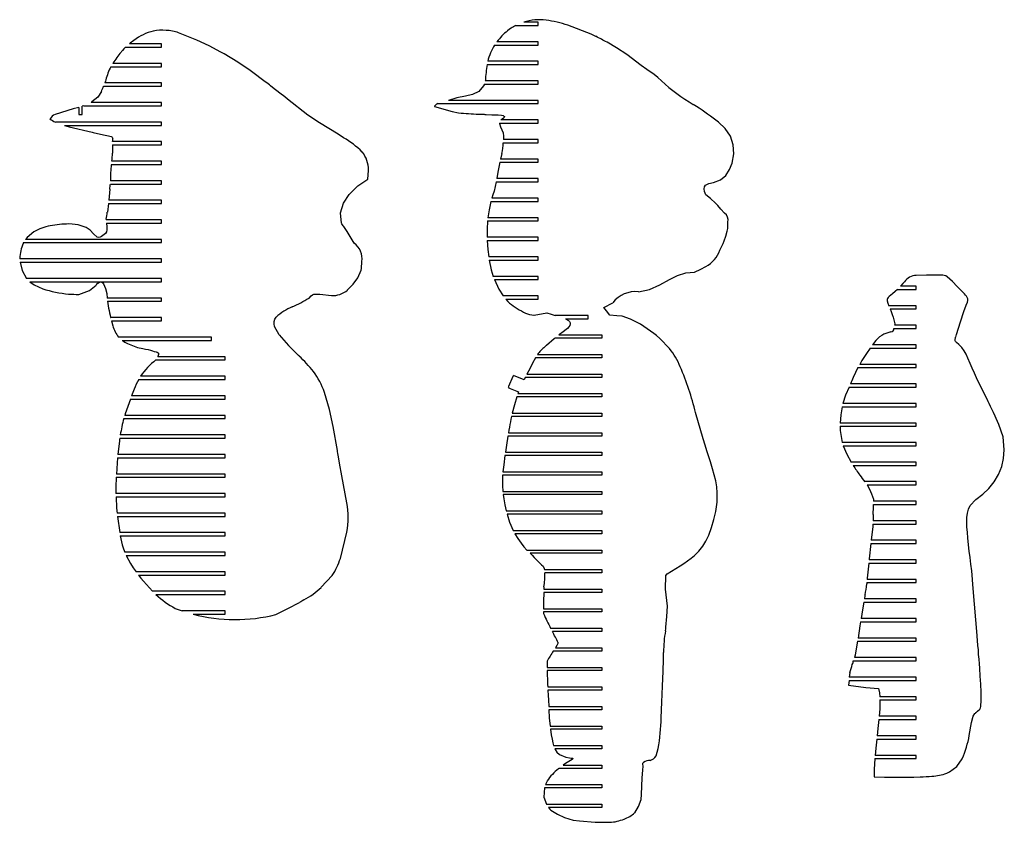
# Model space of a CAD drawing. Extents: x -545 to 865, y -1806 to 2117.
# Tile 4 of 12: x 563 to 865, y -1798 to -1552. Entities that reach past the tile are written whole.
import ezdxf

# ---------------------------------------------------------------- set-up
doc = ezdxf.new("R2010")
doc.units = 0
doc.layers.get('0').update_dxf_attribs({"linetype": 'CONTINUOUS'})

msp = doc.modelspace()

# ---------------------------------------------------------------- linework, layer by layer
at = {"color": 7, "linetype": 'CONTINUOUS'}
for p, q in [((721.89, -1552.31), (717.48, -1552.31)), ((721.89, -1553.31), (721.89, -1552.31)), ((617.15, -1557.81), (611.55, -1555.56)), ((713.09, -1554.45), (712.47, -1554.95)), ((713.57, -1554.12), (713.09, -1554.45)), ((715.03, -1553.31), (721.89, -1553.31)), ((738.11, -1556), (730.96, -1553.26)), ((739.58, -1556.65), (738.11, -1556)), ((596.62, -1558.79), (596.41, -1558.97)), ((606.31, -1558.97), (596.41, -1558.97)), ((597.82, -1557.89), (596.62, -1558.79)), ((606.31, -1559.97), (606.31, -1558.97)), ((620.9, -1559.52), (617.15, -1557.81)), ((721.89, -1558.31), (709.24, -1558.31)), ((721.89, -1559.31), (721.89, -1558.31)), ((745.97, -1560.13), (743.02, -1558.48)), ((595.24, -1559.97), (594.73, -1560.52)), ((595.24, -1559.97), (606.31, -1559.97)), ((624.51, -1561.46), (620.9, -1559.52)), ((625.55, -1562.06), (624.51, -1561.46)), ((629.69, -1564.62), (625.55, -1562.06)), ((708.5, -1559.31), (721.89, -1559.31)), ((749.1, -1562.22), (745.97, -1560.13)), ((753.47, -1565.6), (749.1, -1562.22)), ((606.31, -1564.97), (591.39, -1564.97)), ((606.31, -1565.97), (606.31, -1564.97)), ((633.49, -1567.17), (629.69, -1564.62)), ((721.89, -1564.31), (706.41, -1564.31)), ((721.89, -1565.31), (721.89, -1564.31)), ((590.73, -1565.97), (606.31, -1565.97)), ((634.32, -1567.78), (633.49, -1567.17)), ((637.71, -1570.29), (634.32, -1567.78)), ((706.2, -1565.31), (721.89, -1565.31)), ((589.07, -1570.38), (588.86, -1570.97)), ((606.31, -1570.97), (588.86, -1570.97)), ((589.18, -1570.04), (589.07, -1570.38)), ((606.31, -1571.97), (606.31, -1570.97)), ((705.39, -1571.31), (705.14, -1571.86)), ((705.39, -1571.31), (721.89, -1571.31)), ((705.67, -1570.21), (705.65, -1570.31)), ((721.89, -1570.31), (705.65, -1570.31)), ((721.89, -1571.31), (721.89, -1570.31)), ((587.82, -1573.57), (586.74, -1575.27)), ((588.51, -1571.97), (606.31, -1571.97)), ((644.12, -1575.25), (642.64, -1574.1)), ((584.93, -1576.8), (584.67, -1576.97)), ((606.31, -1576.97), (584.67, -1576.97)), ((586.74, -1575.27), (584.93, -1576.8)), ((606.31, -1577.97), (606.31, -1576.97)), ((644.99, -1575.93), (644.12, -1575.25)), ((651.22, -1580.81), (644.99, -1575.93)), ((691.07, -1577.31), (721.89, -1577.31)), ((721.89, -1576.31), (694.38, -1576.31)), ((721.89, -1577.31), (721.89, -1576.31)), ((579.16, -1578.95), (573.61, -1580.61)), ((580.95, -1578.44), (579.16, -1578.95)), ((580.95, -1578.44), (580.95, -1580.61)), ((582.46, -1577.97), (581.95, -1578.13)), ((581.95, -1580.61), (581.95, -1578.13)), ((582.46, -1577.97), (606.31, -1577.97)), ((691.53, -1578.62), (695.45, -1579.68)), ((695.45, -1579.68), (697.47, -1580.13)), ((770.44, -1578.14), (769.48, -1577.52)), ((606.31, -1582.97), (573.72, -1582.97)), ((580.95, -1580.61), (581.95, -1580.61)), ((606.31, -1583.97), (606.31, -1582.97)), ((654.82, -1583.16), (651.22, -1580.81)), ((660.47, -1586.68), (654.82, -1583.16)), ((710.02, -1583.31), (710.03, -1583.43)), ((710.02, -1583.31), (721.89, -1583.31)), ((710.54, -1582.23), (710.47, -1582.31)), ((721.89, -1582.31), (710.47, -1582.31)), ((710.8, -1582.03), (710.54, -1582.23)), ((721.89, -1583.31), (721.89, -1582.31)), ((576.48, -1583.97), (606.31, -1583.97)), ((577.97, -1584.42), (584.96, -1586.11)), ((584.96, -1586.11), (585.27, -1586.18)), ((606.31, -1588.97), (591.27, -1588.97)), ((606.31, -1589.97), (606.31, -1588.97)), ((662.14, -1587.75), (660.47, -1586.68)), ((711.18, -1589.31), (711.18, -1589.32)), ((711.18, -1589.31), (721.89, -1589.31)), ((711.29, -1587.3), (711.25, -1588.31)), ((721.89, -1588.31), (711.25, -1588.31)), ((721.89, -1589.31), (721.89, -1588.31)), ((591.23, -1592.08), (591.23, -1592.51)), ((591.24, -1589.97), (606.31, -1589.97)), ((606.31, -1594.97), (591.04, -1594.97)), ((606.31, -1595.97), (606.31, -1594.97)), ((710.09, -1595.31), (709.53, -1598.36)), ((710.09, -1595.31), (721.89, -1595.31)), ((710.75, -1592.61), (710.3, -1594.31)), ((721.89, -1594.31), (710.3, -1594.31)), ((721.89, -1595.31), (721.89, -1594.31)), ((590.87, -1596.27), (590.68, -1598.73)), ((590.91, -1595.97), (590.87, -1596.27)), ((590.91, -1595.97), (606.31, -1595.97)), ((669.63, -1600.52), (669.83, -1597.84)), ((669.83, -1597.84), (669.83, -1597.7)), ((709.53, -1598.36), (709.22, -1600.31)), ((590.65, -1600.77), (590.64, -1600.97)), ((606.31, -1600.97), (590.64, -1600.97)), ((590.68, -1599.36), (590.65, -1600.77)), ((590.68, -1598.73), (590.68, -1599.36)), ((606.31, -1601.97), (606.31, -1600.97)), ((709.03, -1601.31), (708.35, -1604.16)), ((709.03, -1601.31), (721.89, -1601.31)), ((721.89, -1600.31), (709.22, -1600.31)), ((721.89, -1601.31), (721.89, -1600.31)), ((590.43, -1603.53), (590.09, -1606.97)), ((590.59, -1601.97), (606.31, -1601.97)), ((606.31, -1606.97), (590.09, -1606.97)), ((606.31, -1607.97), (606.31, -1606.97)), ((707.39, -1607.31), (721.89, -1607.31)), ((721.89, -1606.31), (707.67, -1606.31)), ((721.89, -1607.31), (721.89, -1606.31)), ((774.8, -1606.37), (773.32, -1605.33)), ((776.3, -1607.85), (774.8, -1606.37)), ((589.99, -1607.97), (589.66, -1610.63)), ((589.99, -1607.97), (606.31, -1607.97)), ((776.99, -1608.59), (776.3, -1607.85)), ((777.93, -1609.7), (776.99, -1608.59)), ((779.09, -1610.89), (777.93, -1609.7)), ((589.31, -1612.75), (589.31, -1612.97)), ((606.31, -1612.97), (589.31, -1612.97)), ((606.31, -1613.97), (606.31, -1612.97)), ((706.36, -1613.31), (721.89, -1613.31)), ((721.89, -1612.31), (706.46, -1612.31)), ((721.89, -1613.31), (721.89, -1612.31)), ((567.08, -1616.6), (565.04, -1618.34)), ((583.16, -1615.31), (581.63, -1614.77)), ((589.37, -1613.97), (606.31, -1613.97)), ((663.27, -1616.58), (662.25, -1615.05)), ((665.39, -1620.08), (663.27, -1616.58)), ((779.9, -1616.46), (780.08, -1615.63)), ((780.08, -1615.63), (780.12, -1613.65)), ((565.04, -1618.34), (564.5, -1618.97)), ((606.31, -1618.97), (564.5, -1618.97)), ((606.31, -1619.97), (606.31, -1618.97)), ((721.89, -1618.31), (706.24, -1618.31)), ((706.28, -1619.31), (721.89, -1619.31)), ((721.89, -1619.31), (721.89, -1618.31)), ((778.63, -1620.21), (779, -1619.37)), ((563.92, -1619.97), (563.8, -1620.23)), ((563.92, -1619.97), (606.31, -1619.97)), ((777.63, -1622.27), (778.63, -1620.21)), ((562.77, -1624.75), (562.76, -1624.97)), ((606.31, -1624.97), (562.76, -1624.97)), ((606.31, -1625.97), (606.31, -1624.97)), ((721.89, -1624.31), (706.71, -1624.31)), ((706.86, -1625.31), (721.89, -1625.31)), ((721.89, -1625.31), (721.89, -1624.31)), ((562.89, -1625.97), (606.31, -1625.97)), ((666.57, -1630.72), (667.58, -1628.4)), ((667.58, -1628.4), (667.67, -1627.92)), ((667.67, -1627.92), (667.77, -1625.79)), ((606.31, -1630.97), (564.85, -1630.97)), ((606.31, -1631.97), (606.31, -1630.97)), ((666.52, -1630.79), (666.57, -1630.72)), ((721.89, -1630.31), (708.08, -1630.31)), ((708.47, -1631.31), (721.89, -1631.31)), ((721.89, -1631.31), (721.89, -1630.31)), ((841.11, -1629.98), (837.89, -1630.06)), ((845.16, -1629.97), (841.11, -1629.98)), ((845.56, -1629.98), (845.16, -1629.97)), ((565.85, -1631.97), (606.31, -1631.97)), ((586.63, -1632.46), (587.29, -1632.1)), ((589.12, -1633.99), (589.47, -1635.59)), ((663.34, -1634.51), (663.41, -1634.45)), ((663.41, -1634.45), (663.49, -1634.39)), ((832.13, -1634.32), (837.9, -1634.32)), ((837.9, -1633.32), (833.05, -1633.32)), ((837.9, -1634.32), (837.9, -1633.32)), ((850.68, -1633.63), (850.5, -1633.45)), ((852.74, -1635.72), (850.68, -1633.63)), ((589.47, -1635.59), (589.58, -1636.97)), ((606.31, -1636.97), (589.58, -1636.97)), ((606.31, -1637.97), (606.31, -1636.97)), ((654.88, -1635.74), (658.42, -1636.14)), ((721.89, -1636.31), (711.15, -1636.31)), ((711.95, -1637.31), (721.89, -1637.31)), ((721.89, -1637.31), (721.89, -1636.31)), ((830.61, -1635.63), (829.61, -1636.54)), ((589.66, -1637.97), (590.01, -1640.06)), ((589.66, -1637.97), (606.31, -1637.97)), ((742.03, -1639.83), (744.8, -1638.41)), ((837.9, -1639.32), (829.55, -1639.32)), ((829.92, -1640.32), (837.9, -1640.32)), ((837.9, -1640.32), (837.9, -1639.32)), ((590.67, -1642.89), (590.69, -1642.97)), ((606.31, -1642.97), (590.69, -1642.97)), ((606.31, -1643.97), (606.31, -1642.97)), ((720.69, -1642.24), (724.56, -1641.51)), ((737.23, -1642.31), (727.07, -1642.31)), ((730.24, -1643.31), (737.23, -1643.31)), ((737.23, -1643.31), (737.23, -1642.31)), ((746.07, -1642.38), (743.89, -1642.22)), ((747.65, -1642.49), (746.07, -1642.38)), ((590.95, -1643.97), (591.37, -1645.47)), ((590.95, -1643.97), (606.31, -1643.97)), ((757.41, -1647.81), (753.31, -1644.99)), ((831.06, -1646.32), (837.9, -1646.32)), ((837.9, -1645.32), (831.34, -1645.32)), ((837.9, -1646.32), (837.9, -1645.32)), ((621.64, -1648.97), (593.13, -1648.97)), ((621.64, -1649.97), (621.64, -1648.97)), ((726.77, -1649.53), (724.45, -1651.51)), ((741.42, -1649.31), (727.04, -1649.31)), ((729.1, -1647.65), (728.27, -1648.31)), ((728.27, -1648.31), (741.42, -1648.31)), ((741.42, -1648.31), (741.42, -1649.31)), ((762.2, -1652.49), (759.2, -1649.34)), ((830.11, -1647.35), (828, -1648.05)), ((594.23, -1649.97), (621.64, -1649.97)), ((724.45, -1651.51), (724.25, -1651.68)), ((823.8, -1652.32), (822.62, -1653.96)), ((823.8, -1652.32), (837.9, -1652.32)), ((825.56, -1649.96), (824.52, -1651.32)), ((837.9, -1651.32), (824.52, -1651.32)), ((837.9, -1652.32), (837.9, -1651.32)), ((605.2, -1654.88), (605.16, -1654.97)), ((625.84, -1654.97), (605.16, -1654.97)), ((625.84, -1655.97), (625.84, -1654.97)), ((648.4, -1654.62), (648.36, -1654.59)), ((648.56, -1654.79), (648.4, -1654.62)), ((741.42, -1655.31), (721.04, -1655.31)), ((721.91, -1654.03), (721.69, -1654.31)), ((721.69, -1654.31), (741.42, -1654.31)), ((741.42, -1654.31), (741.42, -1655.31)), ((822.62, -1653.96), (821.2, -1656.16)), ((604.54, -1655.97), (625.84, -1655.97)), ((719.29, -1658.65), (718.45, -1660.31)), ((820, -1658.32), (818.55, -1661.37)), ((820, -1658.32), (837.9, -1658.32)), ((821.2, -1656.16), (820.55, -1657.32)), ((837.9, -1657.32), (820.55, -1657.32)), ((837.9, -1658.32), (837.9, -1657.32)), ((599.29, -1661.97), (625.84, -1661.97)), ((625.84, -1660.97), (599.88, -1660.97)), ((625.84, -1661.97), (625.84, -1660.97)), ((714.06, -1661.05), (712.8, -1664.12)), ((714.06, -1661.05), (714.21, -1661.11)), ((714.21, -1661.11), (714.34, -1660.77)), ((717.58, -1662.1), (714.34, -1660.77)), ((717.94, -1661.36), (717.58, -1662.1)), ((717.96, -1661.31), (717.94, -1661.36)), ((741.42, -1661.31), (717.96, -1661.31)), ((718.45, -1660.31), (741.42, -1660.31)), ((741.42, -1660.31), (741.42, -1661.31)), ((859.88, -1668.47), (856.44, -1661.42)), ((597.89, -1664.93), (597.11, -1666.97)), ((712.95, -1664.18), (712.8, -1664.12)), ((712.81, -1664.52), (712.95, -1664.18)), ((712.81, -1664.52), (715.88, -1665.77)), ((817.31, -1664.32), (837.9, -1664.32)), ((837.9, -1663.32), (817.73, -1663.32)), ((837.9, -1664.32), (837.9, -1663.32)), ((596.73, -1667.97), (595.16, -1672.5)), ((596.73, -1667.97), (625.84, -1667.97)), ((625.84, -1666.97), (597.11, -1666.97)), ((625.84, -1667.97), (625.84, -1666.97)), ((657.8, -1671.21), (656.29, -1665.94)), ((741.42, -1667.31), (715.34, -1667.31)), ((715.88, -1665.77), (715.69, -1666.31)), ((715.69, -1666.31), (741.42, -1666.31)), ((741.42, -1666.31), (741.42, -1667.31)), ((815.15, -1670.32), (837.9, -1670.32)), ((837.9, -1669.32), (815.39, -1669.32)), ((837.9, -1670.32), (837.9, -1669.32)), ((594.72, -1673.97), (625.84, -1673.97)), ((595.16, -1672.5), (595.02, -1672.97)), ((625.84, -1672.97), (595.02, -1672.97)), ((625.84, -1673.97), (625.84, -1672.97)), ((658.92, -1676.38), (657.8, -1671.21)), ((741.42, -1673.31), (713.69, -1673.31)), ((713.91, -1672.31), (741.42, -1672.31)), ((741.42, -1672.31), (741.42, -1673.31)), ((772.52, -1680.19), (770.16, -1672.14)), ((660.26, -1683.72), (658.92, -1676.38)), ((837.9, -1675.32), (814.55, -1675.32)), ((814.55, -1676.32), (837.9, -1676.32)), ((837.9, -1676.32), (837.9, -1675.32)), ((593.48, -1679.97), (625.84, -1679.97)), ((625.84, -1678.97), (593.64, -1678.97)), ((625.84, -1679.97), (625.84, -1678.97)), ((741.42, -1679.31), (712.6, -1679.31)), ((712.77, -1678.31), (741.42, -1678.31)), ((741.42, -1678.31), (741.42, -1679.31)), ((593.37, -1680.74), (592.91, -1684.97)), ((837.9, -1681.32), (815.22, -1681.32)), ((815.51, -1682.32), (837.9, -1682.32)), ((837.9, -1682.32), (837.9, -1681.32)), ((592.81, -1685.97), (592.55, -1689.26)), ((592.81, -1685.97), (625.84, -1685.97)), ((625.84, -1684.97), (592.91, -1684.97)), ((625.84, -1685.97), (625.84, -1684.97)), ((741.42, -1685.31), (711.67, -1685.31)), ((711.82, -1684.31), (741.42, -1684.31)), ((741.42, -1684.31), (741.42, -1685.31)), ((837.9, -1687.32), (817.9, -1687.32)), ((818.51, -1688.32), (837.9, -1688.32)), ((837.9, -1688.32), (837.9, -1687.32)), ((592.36, -1691.97), (625.84, -1691.97)), ((625.84, -1690.97), (592.43, -1690.97)), ((625.84, -1691.97), (625.84, -1690.97)), ((663.19, -1699.85), (661.63, -1691.56)), ((741.42, -1691.31), (710.91, -1691.31)), ((711.02, -1690.31), (741.42, -1690.31)), ((741.42, -1690.31), (741.42, -1691.31)), ((592.3, -1694.04), (592.3, -1696.97)), ((837.9, -1693.32), (822.11, -1693.32)), ((822.86, -1694.32), (837.9, -1694.32)), ((837.9, -1694.32), (837.9, -1693.32)), ((625.84, -1696.97), (592.3, -1696.97)), ((592.32, -1697.97), (592.5, -1701.47)), ((592.32, -1697.97), (625.84, -1697.97)), ((625.84, -1697.97), (625.84, -1696.97)), ((711.03, -1696.31), (741.42, -1696.31)), ((711.14, -1697.31), (711.32, -1698.59)), ((741.42, -1697.31), (711.14, -1697.31)), ((741.42, -1696.31), (741.42, -1697.31)), ((824.78, -1700.32), (837.9, -1700.32)), ((837.9, -1699.32), (824.82, -1699.32)), ((837.9, -1700.32), (837.9, -1699.32)), ((592.5, -1701.47), (592.63, -1702.97)), ((625.84, -1702.97), (592.63, -1702.97)), ((592.73, -1703.97), (593.45, -1708.97)), ((592.73, -1703.97), (625.84, -1703.97)), ((625.84, -1703.97), (625.84, -1702.97)), ((712.1, -1702.31), (741.42, -1702.31)), ((741.42, -1703.31), (712.34, -1703.31)), ((741.42, -1702.31), (741.42, -1703.31)), ((824.71, -1703.38), (824.66, -1705.32)), ((824.58, -1707.12), (824.1, -1711.32)), ((824.63, -1706.32), (824.58, -1707.12)), ((824.63, -1706.32), (837.9, -1706.32)), ((837.9, -1705.32), (824.66, -1705.32)), ((837.9, -1706.32), (837.9, -1705.32)), ((625.84, -1708.97), (593.45, -1708.97)), ((593.62, -1709.97), (594.25, -1712.7)), ((593.62, -1709.97), (625.84, -1709.97)), ((625.84, -1709.97), (625.84, -1708.97)), ((661.18, -1716.86), (663.14, -1708.84)), ((714.2, -1708.31), (741.42, -1708.31)), ((741.42, -1709.31), (714.76, -1709.31)), ((741.42, -1708.31), (741.42, -1709.31)), ((716.66, -1712.23), (717.48, -1713.35)), ((717.48, -1713.35), (718.42, -1714.31)), ((823.98, -1712.32), (823.46, -1717.02)), ((823.98, -1712.32), (837.9, -1712.32)), ((837.9, -1711.32), (824.1, -1711.32)), ((837.9, -1712.32), (837.9, -1711.32)), ((625.84, -1714.97), (595.01, -1714.97)), ((595.46, -1715.97), (596.79, -1718.48)), ((595.46, -1715.97), (625.84, -1715.97)), ((625.84, -1715.97), (625.84, -1714.97)), ((718.42, -1714.31), (741.42, -1714.31)), ((741.42, -1715.31), (719.42, -1715.31)), ((741.42, -1714.31), (741.42, -1715.31)), ((823.32, -1718.32), (822.88, -1722.89)), ((823.32, -1718.32), (837.9, -1718.32)), ((823.46, -1717.02), (823.43, -1717.32)), ((837.9, -1717.32), (823.43, -1717.32)), ((837.9, -1718.32), (837.9, -1717.32)), ((625.84, -1720.97), (598.46, -1720.97)), ((599.24, -1721.97), (625.84, -1721.97)), ((625.84, -1721.97), (625.84, -1720.97)), ((655.33, -1725.75), (658.67, -1722.09)), ((723.76, -1719.93), (723.8, -1720.31)), ((723.8, -1720.31), (741.42, -1720.31)), ((741.42, -1721.31), (723.94, -1721.31)), ((741.42, -1720.31), (741.42, -1721.31)), ((855.42, -1726.11), (854.93, -1720.64)), ((600.73, -1723.84), (603.51, -1726.97)), ((822.79, -1724.32), (822.77, -1724.71)), ((822.79, -1724.32), (837.9, -1724.32)), ((822.88, -1722.89), (822.85, -1723.32)), ((837.9, -1723.32), (822.85, -1723.32)), ((837.9, -1724.32), (837.9, -1723.32)), ((625.84, -1726.97), (603.51, -1726.97)), ((604.53, -1727.97), (625.84, -1727.97)), ((625.84, -1727.97), (625.84, -1726.97)), ((741.42, -1727.31), (723.59, -1727.31)), ((723.6, -1725.63), (723.61, -1726.31)), ((723.61, -1726.31), (741.42, -1726.31)), ((741.42, -1726.31), (741.42, -1727.31)), ((856.65, -1740.57), (855.42, -1726.11)), ((645.02, -1732.28), (648.67, -1730.39)), ((821.84, -1730.32), (837.9, -1730.32)), ((837.9, -1729.32), (822.01, -1729.32)), ((837.9, -1730.32), (837.9, -1729.32)), ((625.84, -1732.97), (612.63, -1732.97)), ((615.98, -1733.97), (625.84, -1733.97)), ((625.84, -1733.97), (625.84, -1732.97)), ((641.41, -1734.08), (645.02, -1732.28)), ((741.42, -1733.31), (723.51, -1733.31)), ((723.53, -1732.31), (741.42, -1732.31)), ((741.42, -1732.31), (741.42, -1733.31)), ((821.41, -1732.61), (820.97, -1735.32)), ((820.82, -1736.32), (820.63, -1737.58)), ((820.82, -1736.32), (837.9, -1736.32)), ((837.9, -1735.32), (820.97, -1735.32)), ((837.9, -1736.32), (837.9, -1735.32)), ((725.71, -1738.31), (741.42, -1738.31)), ((741.42, -1739.31), (726.24, -1739.31)), ((741.42, -1738.31), (741.42, -1739.31)), ((820.63, -1737.58), (820.09, -1741.32)), ((819.93, -1742.32), (819.32, -1745.88)), ((819.93, -1742.32), (837.9, -1742.32)), ((837.9, -1741.32), (820.09, -1741.32)), ((837.9, -1742.32), (837.9, -1741.32)), ((856.66, -1740.72), (856.65, -1740.57)), ((741.42, -1745.31), (726.53, -1745.31)), ((727.18, -1744.31), (741.42, -1744.31)), ((741.42, -1744.31), (741.42, -1745.31)), ((724.61, -1748.37), (724.63, -1750.31)), ((818.6, -1748.32), (837.9, -1748.32)), ((837.9, -1747.32), (818.95, -1747.32)), ((837.9, -1748.32), (837.9, -1747.32)), ((724.63, -1750.31), (741.42, -1750.31)), ((741.42, -1751.31), (724.65, -1751.31)), ((741.42, -1750.31), (741.42, -1751.31)), ((760.07, -1756.07), (760.24, -1751.47)), ((817.56, -1751.93), (817.36, -1753.32)), ((817.29, -1754.32), (817.15, -1755.75)), ((817.29, -1754.32), (837.9, -1754.32)), ((837.9, -1753.32), (817.36, -1753.32)), ((837.9, -1754.32), (837.9, -1753.32)), ((724.82, -1756.31), (741.42, -1756.31)), ((741.42, -1757.31), (724.86, -1757.31)), ((741.42, -1756.31), (741.42, -1757.31)), ((759.85, -1760.97), (760.07, -1756.07)), ((725.01, -1760.33), (725.12, -1762.31)), ((759.68, -1765.84), (759.85, -1760.97)), ((837.9, -1759.32), (826.71, -1759.32)), ((826.75, -1760.32), (837.9, -1760.32)), ((837.9, -1760.32), (837.9, -1759.32)), ((725.12, -1762.31), (741.42, -1762.31)), ((725.17, -1763.31), (725.28, -1765.83)), ((741.42, -1763.31), (725.17, -1763.31)), ((741.42, -1762.31), (741.42, -1763.31)), ((725.28, -1765.83), (725.52, -1768.31)), ((826.44, -1766.32), (837.9, -1766.32)), ((837.9, -1765.32), (826.53, -1765.32)), ((837.9, -1766.32), (837.9, -1765.32)), ((725.52, -1768.31), (741.42, -1768.31)), ((725.64, -1769.31), (725.89, -1771.02)), ((741.42, -1769.31), (725.64, -1769.31)), ((741.42, -1768.31), (741.42, -1769.31)), ((726.37, -1773.48), (726.62, -1774.31)), ((825.8, -1772.32), (837.9, -1772.32)), ((837.9, -1771.32), (825.91, -1771.32)), ((837.9, -1772.32), (837.9, -1771.32)), ((726.62, -1774.31), (741.42, -1774.31)), ((741.42, -1775.31), (727.02, -1775.31)), ((741.42, -1774.31), (741.42, -1775.31)), ((825.18, -1778.32), (837.9, -1778.32)), ((837.9, -1777.32), (825.26, -1777.32)), ((837.9, -1778.32), (837.9, -1777.32)), ((728.21, -1781.31), (728.08, -1781.42)), ((741.42, -1781.31), (728.21, -1781.31)), ((729.58, -1780.31), (741.42, -1780.31)), ((741.42, -1780.31), (741.42, -1781.31)), ((847.27, -1782.81), (848.1, -1782.38)), ((753.61, -1789.32), (753.83, -1784.23)), ((825.04, -1783.92), (828.13, -1784.01)), ((828.13, -1784.01), (832.29, -1784.01)), ((832.29, -1784.01), (837.15, -1783.99)), ((837.15, -1783.99), (839.16, -1783.93)), ((741.42, -1787.31), (723.8, -1787.31)), ((724.13, -1786.31), (741.42, -1786.31)), ((741.42, -1786.31), (741.42, -1787.31)), ((753.45, -1790.91), (753.61, -1789.32)), ((724.42, -1792.31), (741.42, -1792.31)), ((741.42, -1793.31), (725.06, -1793.31)), ((741.42, -1792.31), (741.42, -1793.31)), ((729.95, -1796.44), (732.67, -1797.19)), ((732.67, -1797.19), (734.54, -1797.46)), ((734.54, -1797.46), (739.34, -1797.82)), ((739.34, -1797.82), (743.86, -1797.87))]:
    msp.add_line(p, q, dxfattribs=at)
at = {"color": 7, "linetype": 'CONTINUOUS', "flags": 128}
for points in [[(594.73, -1560.52), (594.32, -1561), (594.04, -1561.32), (593.89, -1561.51)], [(757.5, -1568.33), (755.24, -1566.8), (753.47, -1565.6)], [(759.75, -1570.33), (758.64, -1569.31), (757.5, -1568.33)], [(642.64, -1574.1), (640.38, -1572.32), (639.73, -1571.82), (639.53, -1571.66), (639.42, -1571.57)], [(705.14, -1571.86), (703.66, -1573.56), (701.73, -1574.52), (699.54, -1575.05), (696.87, -1575.52), (694.38, -1576.31)], [(690.14, -1577.95), (690.1, -1578.09), (690.08, -1578.16), (690.08, -1578.2), (690.08, -1578.22), (690.09, -1578.23)], [(703.57, -1580.51), (704.59, -1580.55), (705.09, -1580.57), (705.35, -1580.58), (705.47, -1580.59), (705.54, -1580.59), (705.57, -1580.59), (705.58, -1580.59), (705.59, -1580.59), (705.59, -1580.59), (705.6, -1580.59), (705.6, -1580.59), (705.6, -1580.59), (705.6, -1580.59), (705.6, -1580.59), (705.6, -1580.59), (705.6, -1580.59), (705.6, -1580.59), (705.6, -1580.59), (705.63, -1580.6), (705.89, -1580.61), (707.62, -1580.7), (709.65, -1580.77), (710.66, -1580.87), (711.14, -1580.99), (711.39, -1581.12), (711.55, -1581.29)], [(711.55, -1581.29), (711.56, -1581.3), (711.56, -1581.32), (711.56, -1581.33), (711.44, -1581.52), (711.26, -1581.73), (710.8, -1582.03)], [(780.86, -1587.26), (779.27, -1584.94), (777.25, -1582.96)], [(576.48, -1583.97), (577.26, -1584.2), (577.97, -1584.42)], [(585.27, -1586.18), (588.44, -1586.87), (590.02, -1587.2), (590.8, -1587.41), (590.99, -1587.52), (591.13, -1587.64), (591.31, -1588)], [(710.03, -1583.43), (710.34, -1584.4), (710.76, -1585.33), (711.15, -1586.28), (711.29, -1587.3)], [(773.32, -1605.33), (772.92, -1604.26), (772.8, -1603.44), (772.92, -1602.82), (773.23, -1602.36), (774.3, -1601.8), (775.72, -1601.46), (777.83, -1600.73), (779.46, -1599.36), (780.65, -1597.56), (781.47, -1595.56), (781.97, -1592.76), (781.77, -1589.94), (780.86, -1587.26)], [(591.24, -1589.97), (591.24, -1591.01), (591.23, -1592.08)], [(661.48, -1613.94), (661.26, -1610.77), (662.14, -1607.82), (663.85, -1605.16), (666.57, -1602.51), (669.63, -1600.52)], [(708.35, -1604.16), (707.97, -1605.34), (707.67, -1606.31)], [(707.39, -1607.31), (706.8, -1609.92), (706.46, -1612.31)], [(706.36, -1613.31), (706.23, -1615.96), (706.24, -1618.31)], [(589.37, -1613.97), (589.5, -1615.13), (589.54, -1616.05), (589.42, -1616.61), (589.11, -1617.15), (587.9, -1618.13), (587.41, -1618.31), (586.94, -1618.36), (586.51, -1618.25), (585.41, -1617.24), (584.35, -1616.13), (583.16, -1615.31)], [(779, -1619.37), (779.51, -1617.93), (779.9, -1616.46)], [(706.28, -1619.31), (706.47, -1622.07), (706.71, -1624.31)], [(706.86, -1625.31), (707.45, -1628.3), (708.08, -1630.31)], [(562.89, -1625.97), (563.47, -1628.52), (564.85, -1630.97)], [(769.89, -1629.06), (771.85, -1628.1), (773.36, -1627.3)], [(663.49, -1634.39), (665.13, -1632.7), (666.52, -1630.79)], [(708.47, -1631.31), (709.8, -1634.22), (711.15, -1636.31)], [(752.7, -1635.02), (756.03, -1634.37), (759.17, -1632.96), (762.23, -1631.28), (764.68, -1630.09), (767.21, -1629.27), (769.89, -1629.06)], [(850.5, -1633.45), (848.99, -1631.91), (847.43, -1630.43)], [(565.85, -1631.97), (567.18, -1632.91), (569.82, -1634.17)], [(580.91, -1635.85), (584.18, -1634.66), (586.25, -1632.97)], [(587.29, -1632.1), (587.64, -1632), (587.83, -1632.02), (588, -1632.1), (588.28, -1632.34), (588.49, -1632.65), (589.12, -1633.99)], [(832.13, -1634.32), (831.41, -1635), (830.61, -1635.63)], [(834.28, -1631.95), (833.81, -1632.48), (833.05, -1633.32)], [(651.56, -1636.97), (652.2, -1636.28), (652.58, -1635.99), (653.01, -1635.81), (654.88, -1635.74)], [(711.95, -1637.31), (712.57, -1637.99), (713.08, -1638.52)], [(852.55, -1641.14), (853.19, -1639.16), (853.62, -1638.21), (853.76, -1637.71), (853.78, -1637.44), (853.75, -1637.19)], [(743.89, -1642.22), (742.85, -1640.88), (742.03, -1639.83)], [(828.96, -1637.82), (829.23, -1638.57), (829.55, -1639.32)], [(642.42, -1648.29), (641, -1645.66), (640.84, -1644.93), (640.87, -1644.19), (641.07, -1643.47), (641.43, -1642.81)], [(720.53, -1642.22), (720.62, -1642.23), (720.69, -1642.24)], [(724.56, -1641.51), (725.82, -1641.89), (727.07, -1642.31)], [(730.24, -1643.31), (731.22, -1643.88), (731.51, -1644.21), (731.68, -1644.56), (731.71, -1644.93), (731.58, -1645.38), (731.29, -1645.85), (730.84, -1646.35), (729.1, -1647.65)], [(753.31, -1644.99), (750.19, -1643.47), (747.65, -1642.49)], [(850.28, -1648.17), (851.54, -1644.23), (852.55, -1641.14)], [(727.04, -1649.31), (726.89, -1649.43), (726.77, -1649.53)], [(759.2, -1649.34), (758.2, -1648.49), (757.41, -1647.81)], [(850.96, -1651.23), (850.28, -1650.64), (849.97, -1650.33), (849.87, -1650.13), (849.83, -1649.9), (849.87, -1649.45), (849.92, -1649.27), (849.96, -1649.15), (849.98, -1649.09), (849.99, -1649.06), (850, -1649.04), (850, -1649.03), (850, -1649.03), (850, -1649.03), (850, -1649.02), (850, -1649.02), (850, -1649.02), (850, -1649.02), (850, -1649.02), (850, -1649.02), (850, -1649.02), (850, -1649.02), (850.01, -1649.02), (850.03, -1648.96), (850.16, -1648.6), (850.28, -1648.17)], [(595.89, -1650.92), (597.39, -1651.56), (598.95, -1652.11), (600.51, -1652.5), (601.37, -1652.64), (602.14, -1652.78), (602.91, -1652.98), (603.5, -1653.16), (604.08, -1653.34), (604.67, -1653.5), (604.97, -1653.59), (605.22, -1653.75)], [(856.44, -1661.42), (855.78, -1660.04), (855.08, -1658.53), (854.44, -1657.08), (853.76, -1655.45), (853.22, -1654.22), (852.65, -1653.14), (851.88, -1652.12), (850.96, -1651.23)], [(605.22, -1653.75), (605.32, -1653.88), (605.38, -1654.01), (605.4, -1654.14), (605.39, -1654.31), (605.2, -1654.88)], [(721.04, -1655.31), (720.15, -1656.98), (719.29, -1658.65)], [(817.31, -1664.32), (816.25, -1666.75), (815.39, -1669.32)], [(715.34, -1667.31), (714.59, -1669.71), (713.91, -1672.31)], [(815.15, -1670.32), (814.74, -1672.8), (814.55, -1675.32)], [(864.94, -1683.58), (864.54, -1679.58), (863.3, -1675.76), (862.47, -1673.92), (862.12, -1673.18), (861.61, -1672.11), (860.73, -1670.28), (860.3, -1669.36), (860.02, -1668.75), (859.93, -1668.57), (859.88, -1668.47)], [(713.08, -1676.6), (712.9, -1677.56), (712.77, -1678.31)], [(593.48, -1679.97), (593.43, -1680.34), (593.37, -1680.74)], [(712.6, -1679.31), (712.15, -1682.11), (711.82, -1684.31)], [(776.38, -1702.44), (776.77, -1699.62), (776.85, -1696.8), (776.7, -1694.92), (776.37, -1693.05), (775.91, -1691.18), (775.39, -1689.39), (774.72, -1687.26), (774.23, -1685.68), (773.66, -1683.85), (773.12, -1682.1), (772.52, -1680.19)], [(815.51, -1682.32), (816.57, -1684.87), (817.9, -1687.32)], [(661.63, -1691.56), (660.94, -1687.64), (660.59, -1685.68), (660.42, -1684.65), (660.32, -1684.05), (660.26, -1683.72)], [(711.67, -1685.31), (711.3, -1688.11), (711.02, -1690.31)], [(854.45, -1700.64), (856.25, -1698.78), (858.33, -1697.21), (860.2, -1695.4), (861.81, -1693.35), (863.14, -1691.11), (864.14, -1688.71), (864.74, -1686.17), (864.94, -1683.58)], [(592.36, -1691.97), (592.32, -1692.84), (592.3, -1694.04)], [(592.55, -1689.26), (592.55, -1689.27), (592.55, -1689.35), (592.43, -1690.97)], [(710.91, -1691.31), (710.91, -1691.31), (710.91, -1691.32)], [(822.86, -1694.32), (823.54, -1695.61), (824.17, -1697.1)], [(824.17, -1697.1), (824.51, -1697.89), (824.82, -1698.67)], [(711.32, -1698.59), (711.67, -1700.44), (712.1, -1702.31)], [(824.82, -1698.67), (824.84, -1698.99), (824.82, -1699.32)], [(854.93, -1720.64), (854.71, -1718.69), (854.43, -1716.63), (854.17, -1714.65), (853.97, -1712.73), (853.76, -1710.59), (853.61, -1708.9), (853.48, -1707.17), (853.41, -1705.54), (853.46, -1704.27), (853.62, -1703.02), (853.92, -1701.79), (854.45, -1700.64)], [(712.34, -1703.31), (713.08, -1705.79), (714.2, -1708.31)], [(769.84, -1715.97), (771.19, -1714.62), (772.38, -1713.14), (773.37, -1711.56), (774.23, -1709.79), (775.12, -1707.4), (775.8, -1704.98), (776.38, -1702.44)], [(714.76, -1709.31), (715.68, -1710.8), (716.66, -1712.23)], [(594.25, -1712.7), (594.62, -1713.94), (595.01, -1714.97)], [(719.42, -1715.31), (720.02, -1715.92), (720.64, -1716.56), (721.26, -1717.23), (721.91, -1717.85), (722.39, -1718.3), (722.9, -1718.8), (723.39, -1719.29), (723.76, -1719.93)], [(761.03, -1722.17), (761.46, -1721.65), (762.82, -1720.79), (764.1, -1720.01), (765.47, -1719.14), (766.61, -1718.41), (767.71, -1717.63), (768.79, -1716.81), (769.84, -1715.97)], [(596.79, -1718.48), (597.61, -1719.75), (598.46, -1720.97)], [(599.24, -1721.97), (599.98, -1722.9), (600.73, -1723.84)], [(761.57, -1731.5), (760.97, -1726.28), (761.03, -1722.17)], [(723.59, -1727.31), (723.55, -1730.11), (723.53, -1732.31)], [(822.19, -1728.06), (822.17, -1728.21), (822.01, -1729.32)], [(821.84, -1730.32), (821.84, -1730.32), (821.41, -1732.61)], [(610.52, -1732.22), (611.7, -1732.65), (612.63, -1732.97)], [(723.51, -1733.31), (723.51, -1733.6), (723.51, -1733.83)], [(761.08, -1737.93), (761.4, -1734.72), (761.57, -1731.5)], [(760.99, -1739.08), (761.04, -1738.44), (761.08, -1737.93)], [(728.04, -1742.79), (727.63, -1743.57), (727.18, -1744.31)], [(857.85, -1760.38), (857.85, -1757.92), (857.76, -1755.46), (857.58, -1753), (857.42, -1750.55), (857.31, -1749.22), (857.18, -1747.79), (857.07, -1746.34), (856.97, -1744.95), (856.86, -1743.62), (856.74, -1742.09), (856.66, -1740.72)], [(760.24, -1751.47), (760.29, -1750.03), (760.3, -1749.34), (760.31, -1748.98), (760.32, -1748.79), (760.32, -1748.69), (760.32, -1748.64), (760.32, -1748.62), (760.32, -1748.6), (760.32, -1748.6), (760.32, -1748.6), (760.32, -1748.59), (760.32, -1748.59), (760.32, -1748.59), (760.32, -1748.59), (760.32, -1748.59), (760.32, -1748.59), (760.32, -1748.59), (760.32, -1748.59), (760.32, -1748.59), (760.32, -1748.51), (760.34, -1747.87), (760.35, -1747.48), (760.35, -1747.31), (760.35, -1747.23), (760.35, -1747.19), (760.36, -1747.17), (760.36, -1747.16), (760.36, -1747.16), (760.36, -1747.16), (760.36, -1747.16), (760.36, -1747.16), (760.36, -1747.16), (760.36, -1747.16), (760.36, -1747.16), (760.36, -1747.16), (760.36, -1747.16), (760.36, -1747.16), (760.36, -1747.12), (760.36, -1746.8), (760.37, -1746.6), (760.37, -1746.51), (760.37, -1746.47), (760.37, -1746.45), (760.37, -1746.45), (760.37, -1746.44), (760.37, -1746.44), (760.37, -1746.44), (760.37, -1746.44), (760.37, -1746.44), (760.37, -1746.44), (760.37, -1746.44), (760.37, -1746.44), (760.37, -1746.44), (760.37, -1746.44), (760.37, -1746.43), (760.37, -1746.41), (760.38, -1746.08), (760.39, -1745.72)], [(819.32, -1745.88), (819.13, -1746.61), (818.95, -1747.32)], [(724.73, -1754.56), (724.78, -1755.54), (724.82, -1756.31)], [(724.86, -1757.31), (724.95, -1759), (725.01, -1760.33)], [(817.15, -1755.75), (822.43, -1756.46), (826.34, -1756.75)], [(826.34, -1756.75), (826.6, -1758.09), (826.71, -1759.32)], [(826.75, -1760.32), (826.69, -1763), (826.53, -1765.32)], [(856.67, -1763.8), (857.38, -1763.17), (857.61, -1762.75), (857.74, -1762.29), (857.85, -1760.38)], [(854.2, -1771.19), (854.84, -1767.22), (855.34, -1765.29), (855.92, -1764.47), (856.08, -1764.32), (856.17, -1764.23), (856.22, -1764.19), (856.25, -1764.16), (856.26, -1764.15), (856.27, -1764.14), (856.27, -1764.14), (856.28, -1764.14), (856.28, -1764.14), (856.28, -1764.14), (856.28, -1764.14), (856.28, -1764.14), (856.28, -1764.14), (856.28, -1764.14), (856.28, -1764.14), (856.28, -1764.14), (856.32, -1764.1), (856.4, -1764.03), (856.67, -1763.8)], [(826.44, -1766.32), (826.16, -1769.1), (825.91, -1771.32)], [(725.89, -1771.02), (726.16, -1772.4), (726.37, -1773.48)], [(825.8, -1772.32), (825.48, -1775.16), (825.26, -1777.32)], [(727.02, -1775.31), (727.1, -1775.49), (727.65, -1776.39), (728.45, -1777.1), (730.4, -1777.91), (731.45, -1778.09), (731.98, -1778.14), (732.24, -1778.17), (732.38, -1778.2), (732.45, -1778.23), (732.49, -1778.26)], [(756.25, -1778.85), (757.29, -1778.37), (757.72, -1777.97), (758.05, -1777.49), (758.74, -1775.25)], [(732.49, -1778.26), (732.51, -1778.29), (732.51, -1778.32), (732.51, -1778.35), (732.49, -1778.38), (732.35, -1778.55), (730.31, -1779.82), (729.58, -1780.31)], [(753.83, -1784.23), (754, -1781.82), (754.09, -1780.62), (754.03, -1780.02), (754.05, -1779.72), (754.11, -1779.59), (754.21, -1779.47)], [(825.18, -1778.32), (824.99, -1781.7), (825.04, -1783.92)], [(848.1, -1782.38), (850.42, -1780.71), (852.04, -1778.35)], [(724.66, -1785.19), (724.34, -1785.82), (724.13, -1786.31)], [(723.8, -1787.31), (723.66, -1790.16), (724.42, -1792.31)], [(751.5, -1794.93), (752.64, -1793.01), (753.45, -1790.91)], [(725.06, -1793.31), (725.43, -1793.79), (725.75, -1794.16)], [(725.75, -1794.16), (727.81, -1795.37), (729.95, -1796.44)]]:
    msp.add_lwpolyline(points, dxfattribs=at)
at = {"color": 7, "linetype": 'CONTINUOUS'}
for centre, radius, start, end in [((722.02, -1565.43), 13.89, 80.563, 109.1165), ((721.52, -1579.16), 27.57, 69.9777, 84.2137), ((607.22, -1569.98), 15.32, 103.0228, 127.8751), ((606.35, -1565.08), 10.35, 82.5547, 104.4392), ((607.01, -1568.65), 13.85, 70.8696, 87.178), ((726.09, -1571.32), 21.29, 129.7499, 142.3313), ((746.48, -1611.65), 66.28, 118.3257, 119.7736), ((686.96, -1659.26), 115.32, 60.9155, 62.8518), ((610.18, -1575.91), 21.75, 138.5187, 149.779), ((722.21, -1567.99), 16.22, 147.6488, 166.8859), ((608.42, -1575.04), 19.88, 152.83, 165.4127), ((760.67, -1573.64), 55.11, 171.3027, 176.4321), ((580.85, -1647.82), 96.15, 52.4704, 53.7392), ((794.65, -1533.35), 50.84, 226.659, 240.3287), ((578.64, -1568.66), 10.41, 331.8691, 341.5031), ((691.69, -1579.21), 2, 108.0328, 140.8036), ((701.42, -1538.6), 41.22, 254.0537, 256.1258), ((704.97, -1508.74), 71.78, 263.9997, 268.8839), ((685.22, -1705.8), 153.49, 53.1564, 56.272), ((575.77, -1584.7), 4.62, 117.8875, 143.3289), ((576.65, -1576.37), 7.22, 230.4995, 246.028), ((588.3, -1588.36), 3.04, 348.4797, 6.7406), ((647.68, -1612.65), 28.79, 45.3905, 59.8642), ((695.91, -1588.99), 15.27, 346.2981, 358.7685), ((660.95, -1597.67), 8.88, 359.861, 38.4648), ((559.19, -1591.25), 32.07, 353.3388, 357.7475), ((562.86, -1599.91), 27.8, 352.5101, 355.7517), ((482.03, -1593.97), 108.91, 350.0667, 351.1964), ((777.58, -1613.03), 2.62, 346.445, 54.7619), ((575.1, -1631.06), 16.53, 100.4132, 119.0321), ((577.81, -1643.44), 29.2, 89.8523, 101.2389), ((578.03, -1626.66), 12.42, 73.1558, 90.6722), ((590.88, -1663.36), 86.18, 34.0949, 34.9907), ((576.33, -1625.48), 13.59, 157.3101, 176.9568), ((662.04, -1624.83), 5.81, 350.4257, 54.8465), ((768.9, -1619.19), 9.26, 298.8036, 340.5667), ((837.96, -1634.58), 4.52, 90.8247, 144.4977), ((845.9, -1632.65), 2.7, 55.5988, 97.2781), ((582.67, -1591.07), 44.97, 253.4051, 263.7698), ((586.93, -1633.07), 0.688, 116.0378, 171.6202), ((659.01, -1629.71), 6.47, 264.7074, 311.9744), ((582.49, -1499.99), 135.87, 268.017, 269.3326), ((632.46, -1606.67), 35.81, 292.9069, 302.2178), ((751.84, -1643.91), 8.93, 84.5161, 142.0421), ((830.34, -1637.72), 1.39, 121.8939, 184.097), ((847.63, -1640.32), 6.87, 27.0822, 41.9882), ((705.5, -1614.58), 118.26, 192.4419, 193.8523), ((653.28, -1656), 17.73, 112.8033, 131.9288), ((727.3, -1620.98), 22.58, 230.9474, 245.7757), ((997.15, -1583.48), 176.62, 198.7721, 199.9082), ((722.03, -1631.35), 10.98, 248.6965, 262.1621), ((828.93, -1644.81), 2.47, 348.231, 28.9067), ((600.1, -1643.27), 9.01, 194.1507, 219.2471), ((830.06, -1646.36), 0.998, 273.0402, 2.2965), ((696.85, -1602.95), 70.84, 219.7994, 226.804), ((831.71, -1655.27), 8.13, 117.2296, 139.1757), ((600.34, -1641.18), 10.71, 235.1567, 245.4348), ((732.58, -1662.36), 13.54, 127.9553, 142.0258), ((747.03, -1665.22), 19.8, 21.1263, 39.9959), ((612.39, -1692.65), 52.36, 39.3041, 46.3053), ((619.52, -1674.6), 23.91, 128.8021, 145.2369), ((680.75, -1693.96), 92.04, 13.7181, 22.9446), ((630.01, -1678.26), 34.77, 152.0623, 157.4703), ((632.97, -1674.03), 24.68, 19.1344, 36.1206), ((888.67, -1692.07), 76.55, 156.3531, 157.9389), ((642.36, -1686.89), 49.36, 164.8196, 170.7605), ((803.29, -1691.74), 91.48, 168.3776, 170.478), ((835.65, -1676.05), 21.1, 180.7229, 194.4533), ((883.9, -1645.25), 78.29, 213.3706, 216.0385), ((752.88, -1692.74), 41.99, 178.0635, 184.8785), ((1122.35, -1463.55), 378.08, 217.045, 217.4263), ((638.46, -1704.19), 25.11, 349.3287, 9.9682), ((651.57, -1697.65), 173.23, 358.1061, 359.1189), ((642.35, -1711.03), 19.72, 325.8704, 342.7897), ((709.27, -1722.33), 14.7, 347.0625, 4.006), ((790.1, -1720.87), 32.89, 347.3615, 353.2955), ((626.12, -1703.89), 32.34, 228.1144, 241.1551), ((635.93, -1704.72), 28.62, 299.4717, 312.6833), ((781.73, -1963.34), 268.27, 119.4061, 119.7362), ((628.92, -1684.91), 50.74, 255.2312, 284.2565), ((817.43, -1690.41), 103.47, 204.8118, 207.5755), ((677.01, -1766.89), 56.43, 25.2734, 29.2578), ((790.8, -1745.11), 30.42, 168.5662, 181.1393), ((796.7, -1791.49), 84, 146.6516, 149.1157), ((802.25, -1746.1), 16.38, 339.1631, 348.3887), ((815.83, -1748.11), 2.78, 332.4668, 355.8012), ((1165.34, -1742.51), 440.77, 181.1442, 181.567), ((690.2, -1763.66), 69.51, 350.4039, 358.2057), ((820.57, -1764.94), 34.21, 336.9218, 349.4833), ((756.38, -1782.91), 4.06, 91.8329, 122.2099), ((738.83, -1794.6), 17.01, 129.1995, 146.395), ((841.85, -1767.46), 16.28, 273.0842, 289.4612), ((825.14, -1517.87), 266.43, 273.0165, 273.784), ((745.2, -1788.06), 9.32, 289.0948, 312.4958), ((743.23, -1784.96), 12.92, 272.8144, 292.8859)]:
    msp.add_arc(centre, radius, start, end, dxfattribs=at)

doc.saveas('drawing.dxf')
